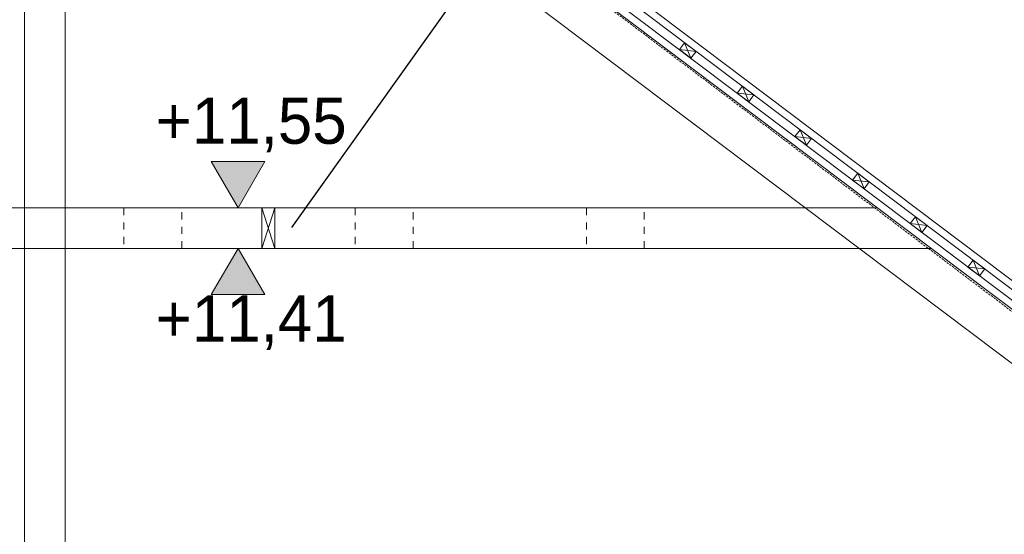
# Model space of a CAD drawing. Extents: x -613240 to -325500, y -25863 to 152403.
# Tile 105 of 254: x -386169 to -382763, y -1909 to -129. Entities that reach past the tile are written whole.
import ezdxf

# ---------------------------------------------------------------- set-up
doc = ezdxf.new("R2010")
doc.units = 0
doc.header["$MEASUREMENT"] = 0
doc.linetypes.add('HIDDEN', pattern=[11.25, 7.5, -3.75])
doc.linetypes.add('Hidden Line', pattern=[50, 25, -25])
for name, color, linetype, lineweight in [('0_Nr_Pióra__21', 7, 'Continuous', 9), ('0_Nr_Pióra__5', 7, 'Continuous', 13), ('ARCH dach_Nr_Pióra__5', 7, 'Continuous', 13), ('Arch dachowki_Nr_Pióra__21', 7, 'Continuous', 9), ('Arch dachy_Nr_Pióra__5', 7, 'Continuous', 13), ('Arch konstrukcja dachu_Nr_Pióra__21_Nr_Pióra__21', 7, 'Continuous', 9), ('Arch konstrukcja dachu_Nr_Pióra__46', 5, 'Continuous', 13), ('INWENT KONST. DREWNIANA_Nr_Pióra__21', 7, 'Continuous', 9), ('INWENT OPISY_Nr_Pióra__21', 7, 'Continuous', 9), ('INWENT WYMIARY_Nr_Pióra__21', 7, 'Continuous', 9)]:
    doc.layers.add(name, color=color, linetype=linetype, lineweight=lineweight)
doc.layers.add('INWENT WYMIARY', color=7, linetype='Continuous')
doc.styles.add('GENERATED_STYLE_1', font='txt')
doc.dimstyles.new('GENERATED_STYLE__6', dxfattribs={"dimtxt": 160.000002, "dimasz": 110.144928, "dimexe": 0.18, "dimexo": 40, "dimgap": 0.09, "dimtad": 1, "dimtih": 1, "dimtoh": 1, "dimdec": 0, "dimzin": 0, "dimdsep": 46, "dimtxsty": 'GENERATED_STYLE_1', "dimblk": 'ARROWHEAD_5', "dimblk1": 'ARROWHEAD_5', "dimblk2": 'ARROWHEAD_5', "dimcen": 0.09, "dimclrd": 7, "dimclre": 7, "dimclrt": 7, "dimazin": 0, "dimtfac": 1, "dimtdec": 4, "dimtmove": 0, "dimatfit": 3, "dimfxl": 0, "dimtolj": 1, "dimtzin": 0, "dimarcsym": 0})
doc.dimstyles.new('GENERATED_STYLE__8', dxfattribs={"dimtxt": 0.18, "dimasz": 182.4, "dimexe": 0.18, "dimexo": 0.0625, "dimgap": 0.09, "dimtad": 0, "dimtih": 1, "dimtoh": 1, "dimdec": 4, "dimzin": 0, "dimdsep": 46, "dimcen": 0.09, "dimadec": 0, "dimazin": 0, "dimtfac": 1, "dimtdec": 4, "dimtmove": 0, "dimatfit": 3, "dimldrblk": 'ARROWHEAD_5', "dimfxl": 0, "dimtolj": 1, "dimtzin": 0, "dimarcsym": 0})

# ---------------------------------------------------------------- blocks, each defined once
blk = doc.blocks.new('Wymiary_23', base_point=(-385413.7, -919.6))
at = {"layer": 'INWENT WYMIARY_Nr_Pióra__21', "linetype": 'Continuous'}
blk.add_hatch(color=256, dxfattribs=at).paths.add_polyline_path([(-385413.7, -919.6), (-385506.5, -1079.6), (-385320.9, -1079.6)], flags=0)
for p, q in [((-385413.7, -919.6), (-385533.7, -919.6)), ((-385413.7, -919.6), (-385506.5, -1079.6)), ((-385413.7, -919.6), (-385293.7, -919.6)), ((-385320.9, -1079.6), (-385413.7, -919.6)), ((-385506.5, -1079.6), (-385320.9, -1079.6))]:
    blk.add_line(p, q, dxfattribs=at)
at = {"layer": 'INWENT WYMIARY_Nr_Pióra__21', "insert": (-385698.3, -1271.6), "char_height": 160, "attachment_point": 7, "style": 'GENERATED_STYLE_1'}
blk.add_mtext('{+11,41}', dxfattribs=at)
blk = doc.blocks.new('Wymiary_24', base_point=(-385413.7, -779.6))
at = {"layer": 'INWENT WYMIARY_Nr_Pióra__21', "linetype": 'Continuous'}
blk.add_hatch(color=256, dxfattribs=at).paths.add_polyline_path([(-385413.7, -779.6), (-385506.5, -619.6), (-385320.9, -619.6)], flags=0)
for p, q in [((-385413.7, -779.6), (-385506.5, -619.6)), ((-385506.5, -619.6), (-385320.9, -619.6)), ((-385320.9, -619.6), (-385413.7, -779.6)), ((-385413.7, -779.6), (-385533.7, -779.6)), ((-385413.7, -779.6), (-385293.7, -779.6))]:
    blk.add_line(p, q, dxfattribs=at)
at = {"layer": 'INWENT WYMIARY_Nr_Pióra__21', "insert": (-385698.3, -587.6), "char_height": 160, "attachment_point": 7, "style": 'GENERATED_STYLE_1'}
blk.add_mtext('{+11,55}', dxfattribs=at)
blk = doc.blocks.new('*D913')
at = {"layer": '0_Nr_Pióra__5', "linetype": 'Continuous'}
for points in [[(-388117.5, -2345.8), (-388007.6, -2382.5), (-388040.6, -2432.6)], [(-387736.3, -2994.6), (-387774.7, -2885.2), (-387714.9, -2880.7)]]:
    blk.add_hatch(color=256, dxfattribs=at).paths.add_polyline_path(points, flags=0)
for p, q in [((-388064.6, -2250.9), (-388170.4, -2440.8)), ((-388117.5, -2345.8), (-388007.6, -2382.5)), ((-388117.5, -2345.8), (-388040.6, -2432.6)), ((-388007.6, -2382.5), (-388040.6, -2432.6)), ((-387774.7, -2885.2), (-387714.9, -2880.7)), ((-387736.3, -2994.6), (-387774.7, -2885.2)), ((-387736.3, -2994.6), (-387714.9, -2880.7))]:
    blk.add_line(p, q, dxfattribs=at)
blk.add_arc((-388479.1, -2994.6), 742.8, 8.6448, 52.2241, dxfattribs=at)
at = {"layer": '0_Nr_Pióra__21', "insert": (-387700.7, -2617.3), "char_height": 160, "attachment_point": 7, "style": 'GENERATED_STYLE_1'}
blk.add_mtext('{60,87°}', dxfattribs=at)
blk = doc.blocks.new('ARROWHEAD_5')
at = {"color": 0, "linetype": 'Continuous', "lineweight": 0}
blk.add_line((0, 0), (-1, 0), dxfattribs=at)
blk.add_solid([(-1, 0.2679), (0, 0), (-1, -0.2679), (-1, 0.2679)], dxfattribs=at)
blk = doc.blocks.new('*D915')
at = {"layer": '0_Nr_Pióra__5', "linetype": 'Continuous'}
for points in [[(-381559.9, -2205.3), (-381598.7, -2314.5), (-381648.2, -2280.5)], [(-381824.1, -2994.6), (-381849.3, -2881.5), (-381789.3, -2884)]]:
    blk.add_hatch(color=256, dxfattribs=at).paths.add_polyline_path(points, flags=0)
for p, q in [((-381559.9, -2205.3), (-381648.2, -2280.5)), ((-381559.9, -2205.3), (-381598.7, -2314.5)), ((-381598.7, -2314.5), (-381648.2, -2280.5)), ((-381824.1, -2994.6), (-381849.3, -2881.5)), ((-381849.3, -2881.5), (-381789.3, -2884)), ((-381824.1, -2994.6), (-381789.3, -2884))]:
    blk.add_line(p, q, dxfattribs=at)
blk.add_arc((-380512.8, -2994.6), 1311.3, 147.8852, 175.1063, dxfattribs=at)
at = {"layer": '0_Nr_Pióra__21', "insert": (-382459.2, -2607.7), "char_height": 160, "attachment_point": 7, "style": 'GENERATED_STYLE_1'}
blk.add_mtext('{37,01°}', dxfattribs=at)
blk = doc.blocks.new('*D916')
at = {"layer": '0_Nr_Pióra__5', "linetype": 'Continuous'}
for points in [[(-377805.4, -5035.4), (-377844.1, -5144.7), (-377893.5, -5110.8)], [(-378059.5, -5794.6), (-378084.5, -5681.4), (-378024.6, -5684.1)]]:
    blk.add_hatch(color=256, dxfattribs=at).paths.add_polyline_path(points, flags=0)
for p, q in [((-377805.4, -5035.4), (-377893.5, -5110.8)), ((-377805.4, -5035.4), (-377844.1, -5144.7)), ((-377844.1, -5144.7), (-377893.5, -5110.8)), ((-378059.5, -5794.6), (-378084.5, -5681.4)), ((-378084.5, -5681.4), (-378024.6, -5684.1)), ((-378059.5, -5794.6), (-378024.6, -5684.1))]:
    blk.add_line(p, q, dxfattribs=at)
blk.add_arc((-376798.3, -5794.6), 1261.2, 148.0793, 174.9121, dxfattribs=at)
at = {"layer": '0_Nr_Pióra__21', "insert": (-378697.2, -5423.5), "char_height": 160, "attachment_point": 7, "style": 'GENERATED_STYLE_1'}
blk.add_mtext('{37,01°}', dxfattribs=at)

msp = doc.modelspace()

# ---------------------------------------------------------------- linework, layer by layer
at = {"layer": 'ARCH dach_Nr_Pióra__5', "linetype": 'Continuous'}
for p, q in [((-380130.4, -3063.7), (-384939.6, 561.6)), ((-383868.7, -208.2), (-383886.7, -232.2)), ((-383886.7, -232.2), (-383846.8, -262.3)), ((-383886.7, -232.2), (-383828.7, -238.3)), ((-383868.7, -208.2), (-383828.7, -238.3)), ((-383868.7, -208.2), (-383846.8, -262.3)), ((-383828.7, -238.3), (-383846.8, -262.3)), ((-383669, -358.7), (-383687.1, -382.7)), ((-383669, -358.7), (-383647.2, -412.7)), ((-383669, -358.7), (-383629.1, -388.8)), ((-383687.1, -382.7), (-383647.2, -412.7)), ((-383687.1, -382.7), (-383629.1, -388.8)), ((-383629.1, -388.8), (-383647.2, -412.7)), ((-383469.4, -509.2), (-383487.4, -533.1)), ((-383469.4, -509.2), (-383429.5, -539.3)), ((-383469.4, -509.2), (-383447.5, -563.2)), ((-383487.4, -533.1), (-383447.5, -563.2)), ((-383487.4, -533.1), (-383429.5, -539.3)), ((-383429.5, -539.3), (-383447.5, -563.2)), ((-383269.8, -659.7), (-383287.8, -683.6)), ((-383269.8, -659.7), (-383247.9, -713.7)), ((-383269.8, -659.7), (-383229.8, -689.8)), ((-383287.8, -683.6), (-383247.9, -713.7)), ((-383287.8, -683.6), (-383229.8, -689.8)), ((-383229.8, -689.8), (-383247.9, -713.7)), ((-383070.1, -810.2), (-383088.2, -834.1)), ((-383070.1, -810.2), (-383030.2, -840.3)), ((-383070.1, -810.2), (-383048.3, -864.2)), ((-383088.2, -834.1), (-383048.3, -864.2)), ((-383088.2, -834.1), (-383030.2, -840.3)), ((-383030.2, -840.3), (-383048.3, -864.2)), ((-382870.5, -960.7), (-382888.6, -984.6)), ((-382888.6, -984.6), (-382848.6, -1014.7)), ((-382888.6, -984.6), (-382830.6, -990.8)), ((-382870.5, -960.7), (-382830.6, -990.8)), ((-382870.5, -960.7), (-382848.6, -1014.7)), ((-382830.6, -990.8), (-382848.6, -1014.7))]:
    msp.add_line(p, q, dxfattribs=at)
at = {"layer": 'Arch dachowki_Nr_Pióra__21', "linetype": 'Continuous'}
for p, q in [((-379920.7, -3184.3), (-385053.4, 684.9)), ((-379905.7, -3164.3), (-385038.4, 704.9))]:
    msp.add_line(p, q, dxfattribs=at)
at = {"layer": 'Arch dachy_Nr_Pióra__5', "linetype": 'HIDDEN', "flags": 128}
msp.add_lwpolyline([(-385099.6, 643.7), (-380242, -3018.1)], dxfattribs=at)
at = {"layer": 'Arch konstrukcja dachu_Nr_Pióra__21_Nr_Pióra__21', "linetype": 'Continuous'}
for p, q in [((-386169.6, 1457.5), (-375699.3, -6435.2)), ((-386122.5, 1233.9), (-375805.6, -6542.9)), ((-384954.7, 541.6), (-380420.7, -2876))]:
    msp.add_line(p, q, dxfattribs=at)
at = {"layer": 'Arch konstrukcja dachu_Nr_Pióra__46', "linetype": 'Hidden Line'}
for p, q in [((-385808.3, -779.6), (-385808.3, -919.6)), ((-385608.3, -779.6), (-385808.3, -779.6)), ((-385608.3, -919.6), (-385608.3, -779.6)), ((-385008.3, -779.6), (-385008.3, -919.6)), ((-384808.3, -779.6), (-385008.3, -779.6)), ((-384808.3, -919.6), (-384808.3, -779.6)), ((-384208.3, -779.6), (-384208.3, -919.6)), ((-384008.3, -779.6), (-384208.3, -779.6)), ((-384008.3, -919.6), (-384008.3, -779.6)), ((-385808.3, -919.6), (-385608.3, -919.6)), ((-385008.3, -919.6), (-384808.3, -919.6)), ((-384208.3, -919.6), (-384008.3, -919.6))]:
    msp.add_line(p, q, dxfattribs=at)
at = {"layer": 'Arch konstrukcja dachu_Nr_Pióra__46', "linetype": 'Continuous'}
for p, q in [((-385331.6, -919.6), (-385331.6, -779.6)), ((-385331.6, -779.6), (-385286.6, -779.6)), ((-385331.6, -919.6), (-385286.6, -779.6)), ((-385331.6, -779.6), (-385286.6, -919.6)), ((-385286.6, -779.6), (-385286.6, -919.6)), ((-385286.6, -919.6), (-385331.6, -919.6))]:
    msp.add_line(p, q, dxfattribs=at)
at = {"layer": 'INWENT KONST. DREWNIANA_Nr_Pióra__21', "linetype": 'Continuous'}
for p, q in [((-386152.2, -3269.6), (-386152.2, 1110.4)), ((-386012.2, -3269.6), (-386012.2, 1110.4)), ((-387416.4, -779.6), (-383201.8, -779.6)), ((-387494.4, -919.6), (-383016.1, -919.6))]:
    msp.add_line(p, q, dxfattribs=at)

# ---------------------------------------------------------------- block references
at = {"layer": 'INWENT WYMIARY', "linetype": 'Continuous'}
for name, p in [('Wymiary_24', (-385413.7, -779.6)), ('Wymiary_23', (-385413.7, -919.6))]:
    msp.add_blockref(name, p, dxfattribs=at)

# ---------------------------------------------------------------- dimensions: what is measured, and where the dimension line sits
at = {"linetype": 'Continuous'}
for base, center, p1, p2, picture, middle in [((-381756.3, -2578.5), (-380512.8, -2994.6), (-388650.8, -2994.6), (-386122.5, 1233.9), '*D915', (-382141.7, -2527.7)), ((-387838.7, -2618.4), (-388479.1, -2994.6), (-386122.5, 1233.9), (-380263.5, -2994.6), '*D913', (-387383.3, -2537.3)), ((-377994.3, -5394.3), (-376798.3, -5794.6), (-386122.5, 1233.9), (-380002.2, -5794.6), '*D916', (-378379.8, -5343.5))]:
    dim = msp.add_angular_dim_3p(base=base, center=center, p1=p1, p2=p2, dimstyle='GENERATED_STYLE__6', dxfattribs=at)
    dim.commit()
    dim.dimension.update_dxf_attribs({"geometry": picture, "text_midpoint": middle, "dimtype": 165})

# ---------------------------------------------------------------- leaders
at = {"layer": 'INWENT OPISY_Nr_Pióra__21', "linetype": 'Continuous', "annotation_type": 0, "has_hookline": 1, "hookline_direction": 1, "text_width": 1448.6}
msp.add_leader([(-385227.8, -847.1), (-384128.9, 692.1), (-384016.6, 692.1)], dimstyle='GENERATED_STYLE__8', dxfattribs=at)

doc.saveas('drawing.dxf')
